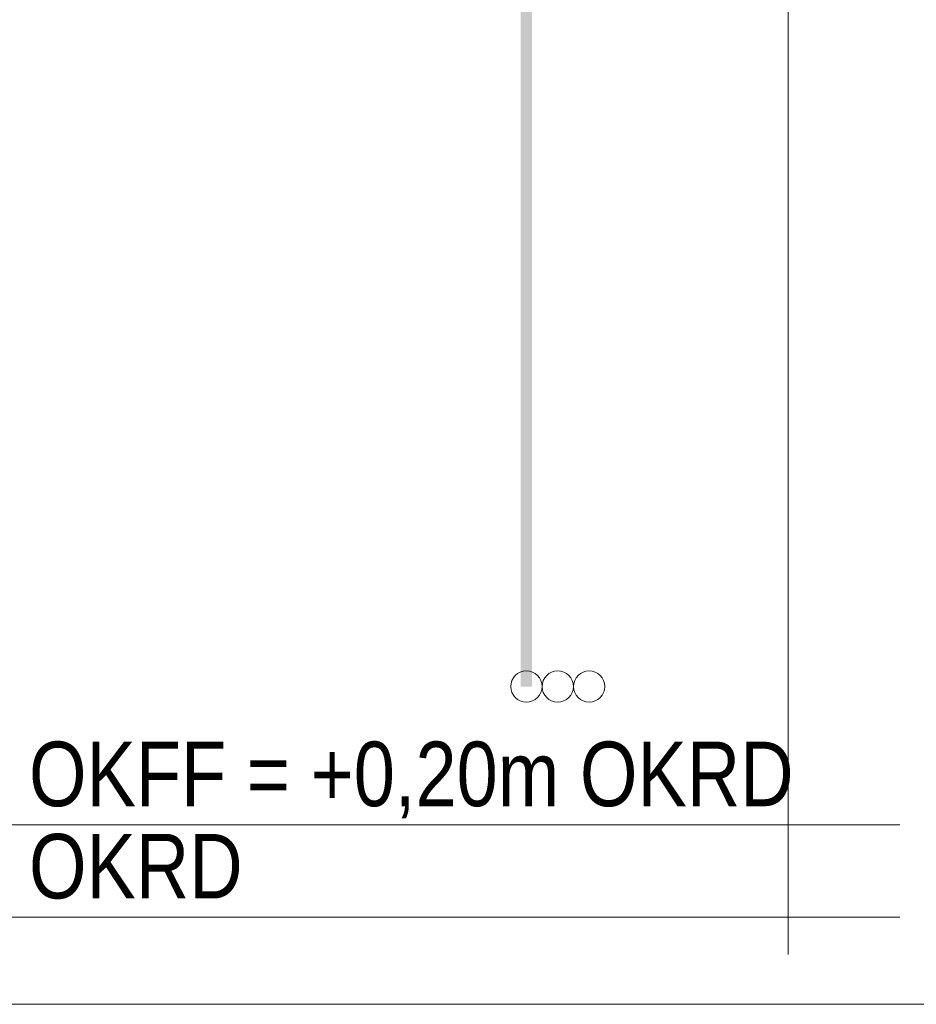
# Model space of a CAD drawing. Extents: x -620 to 300, y 62 to 1112.
# Tile 106 of 256: x 148 to 168, y 677 to 698. Entities that reach past the tile are written whole.
import ezdxf
from ezdxf.lldxf.tags import DXFTag

# ---------------------------------------------------------------- set-up
doc = ezdxf.new("R2010")
doc.units = 0
doc.layers.get('0').update_dxf_attribs({"lineweight": 13})
doc.layers.add('E_Betonbaudose', color=1, linetype='Continuous', lineweight=13, true_color=0xff0000)
doc.layers.add('E_Detail_Beschriftung', color=7, linetype='Continuous', lineweight=13, true_color=0x009900)
doc.layers.add('E_Detail_Linie_Text_Bem', color=7, linetype='Continuous', lineweight=13)
doc.styles.get("Standard").update_dxf_attribs({"font": 'ARIALN.TTF'})
tags = doc.linetypes.add('fein_strichliert-A06G9SFU8I', pattern=[4, 1, -2, 1]).pattern_tags.tags
tags[8:9] = [DXFTag(74, 4), DXFTag(75, 0), DXFTag(340, '0'), DXFTag(46, 0.0), DXFTag(50, 0.0), DXFTag(44, 0.0), DXFTag(45, 0.0)]
tags[6:7] = [DXFTag(74, 4), DXFTag(75, 0), DXFTag(340, '0'), DXFTag(46, 0.0), DXFTag(50, 0.0), DXFTag(44, 0.0), DXFTag(45, 0.0)]
tags[4:5] = [DXFTag(74, 4), DXFTag(75, 0), DXFTag(340, '0'), DXFTag(46, 0.0), DXFTag(50, 0.0), DXFTag(44, 0.0), DXFTag(45, 0.0)]

# ---------------------------------------------------------------- blocks, each defined once
blk = doc.blocks.new('Referenz-A06G9SFX8I')
at = {"layer": 'E_Betonbaudose', "linetype": 'Continuous', "ltscale": 0.13}
for centre in [(159.28, 683.879), (159.96, 683.879), (160.64, 683.879)]:
    blk.add_circle(centre, 0.34, dxfattribs=at)
at = {"layer": 'E_Detail_Linie_Text_Bem', "linetype": 'fein_strichliert-A06G9SFU8I', "ltscale": 0.65}
for p, q in [((164.956, 678.07), (164.956, 730.95)), ((121.231, 676.989), (180.974, 676.989))]:
    blk.add_line(p, q, dxfattribs=at)
at = {"layer": 'E_Detail_Linie_Text_Bem', "linetype": 'Continuous', "ltscale": 0.13}
for p, q in [((129.247, 680.879), (167.377, 680.879)), ((129.247, 678.879), (167.377, 678.879))]:
    blk.add_line(p, q, dxfattribs=at)
blk.add_solid([(159.405, 717.879), (159.405, 683.879), (159.155, 717.878), (159.155, 683.879)], dxfattribs=at)
at = {"layer": 'E_Detail_Beschriftung', "linetype": 'Continuous', "ltscale": 0.13, "char_height": 1.4, "attachment_point": 1}
for s, insert in [('{\\fArial Narrow;OKFF = +0,20m OKRD}', (148.495, 682.684)), ('{\\fArial Narrow;OKRD}', (148.495, 680.684))]:
    blk.add_mtext(s, dxfattribs=dict(at, insert=insert))

msp = doc.modelspace()

# ---------------------------------------------------------------- block references
at = {"color": 8, "lineweight": 25, "ltscale": 0.25, "true_color": 0x808080}
msp.add_blockref('Referenz-A06G9SFX8I', (0, 0), dxfattribs=at)

doc.saveas('drawing.dxf')
